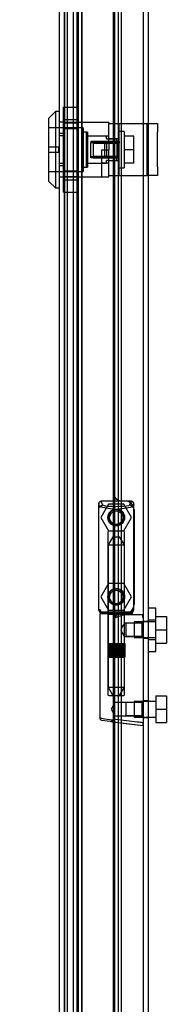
# Model space of a CAD drawing. Header units: inches. Extents: x 1 to 240, y -1 to 159.
# Tile 23 of 30: x 104.57 to 106.68, y 68.04 to 82.2. Entities that reach past the tile are written whole.
import ezdxf
from ezdxf.enums import TextEntityAlignment as Align
from ezdxf.lldxf.tags import DXFTag

# ---------------------------------------------------------------- set-up
doc = ezdxf.new("R2010")
doc.units = ezdxf.units.IN
doc.header["$MEASUREMENT"] = 0
for name, color, linetype in [('COM70220', 7, 'Continuous'), ('COM70701-3', 7, 'Continuous'), ('COM70704-3', 7, 'Continuous'), ('COM70705-11', 7, 'Continuous'), ('COM70714-3', 7, 'Continuous'), ('Default', 7, 'Continuous'), ('HNG86659-1', 7, 'Continuous'), ('HNG86659-2', 7, 'Continuous'), ('LOK10031', 7, 'Continuous'), ('LOK10031_CAM', 7, 'Continuous'), ('LOK10031_INSERT', 7, 'Continuous'), ('LOK10031_NUT', 7, 'Continuous'), ('LOK10031_SC', 7, 'Continuous'), ('SCS86661', 7, 'Continuous'), ('WAM30017', 7, 'Continuous')]:
    doc.layers.add(name, color=color, linetype=linetype)
doc.styles.add('SEACAD_Times_New_Roman', font='times.ttf')
tags = doc.linetypes.add('HIDDEN2', pattern=[0.1875, 0.125, -0.0625]).pattern_tags.tags
tags[6:7] = [DXFTag(74, 4), DXFTag(75, 0), DXFTag(340, '0'), DXFTag(46, 0.0), DXFTag(50, 0.0), DXFTag(44, 0.0), DXFTag(45, 0.0)]
tags[4:5] = [DXFTag(74, 4), DXFTag(75, 0), DXFTag(340, '0'), DXFTag(46, 0.0), DXFTag(50, 0.0), DXFTag(44, 0.0), DXFTag(45, 0.0)]
doc.dimstyles.new('HAMMOND_(STH_-_240x160)', dxfattribs={"dimtxt": 1, "dimasz": 1.25, "dimexe": 0.5, "dimexo": 0.5, "dimgap": 0.25, "dimtad": 0, "dimtih": 1, "dimtoh": 1, "dimzin": 0, "dimdsep": 46, "dimtxsty": 'SEACAD_Times_New_Roman', "dimblk1": '_SE_FILLED', "dimblk2": '_SE_FILLED', "dimsah": 1, "dimcen": 0.5, "dimadec": 0, "dimazin": 0, "dimtfac": 0.8, "dimtofl": 0, "dimtmove": 0, "dimatfit": 3, "dimfxl": 1, "dimtolj": 1, "dimtzin": 0, "dimarcsym": 0})

# ---------------------------------------------------------------- blocks, each defined once
blk = doc.blocks.new('SE2')
at = {"layer": 'COM70220', "color": 7, "linetype": 'HIDDEN2'}
for p, q in [((105.218, 57.771), (105.218, 102.89)), ((105.219, 57.771), (105.219, 102.89)), ((105.221, 57.771), (105.221, 102.89)), ((105.467, 57.771), (105.467, 102.89))]:
    blk.add_line(p, q, dxfattribs=at)
at = {"layer": 'COM70701-3', "color": 7, "linetype": 'HIDDEN2'}
for p, q in [((106.427, 73.546), (106.355, 73.546)), ((106.355, 73.306), (106.427, 73.306)), ((106.427, 72.404), (106.355, 72.404)), ((106.355, 72.164), (106.427, 72.164))]:
    blk.add_line(p, q, dxfattribs=at)
at = {"layer": 'COM70704-3', "color": 7, "linetype": 'Continuous'}
blk.add_line((106.355, 56.416), (106.355, 104.211), dxfattribs=at)
at = {"layer": 'COM70704-3', "color": 7, "linetype": 'HIDDEN2'}
for p, q in [((106.427, 56.416), (106.427, 104.211)), ((105.4, 57.285), (105.4, 103.346)), ((105.47, 57.285), (105.47, 103.346)), ((105.342, 103.133), (105.342, 57.499)), ((105.414, 103.133), (105.414, 57.499))]:
    blk.add_line(p, q, dxfattribs=at)
at = {"layer": 'COM70705-11', "color": 7, "linetype": 'Continuous'}
for p, q in [((105.917, 103.953), (105.917, 56.708)), ((105.145, 57.058), (105.145, 103.603))]:
    blk.add_line(p, q, dxfattribs=at)
at = {"layer": 'COM70705-11', "color": 7, "linetype": 'HIDDEN2'}
for p, q in [((105.217, 57.058), (105.217, 103.603)), ((105.217, 80.726), (105.215, 80.726)), ((105.217, 80.529), (105.145, 80.529)), ((105.217, 80.132), (105.145, 80.132)), ((105.217, 79.935), (105.215, 79.935)), ((106.092, 75.278), (106.042, 75.278)), ((106.217, 75.153), (106.217, 73.789)), ((106.042, 73.664), (106.092, 73.664))]:
    blk.add_line(p, q, dxfattribs=at)
for centre in [(105.961, 75.042), (105.961, 73.9)]:
    blk.add_circle(centre, 0.12, dxfattribs=at)
for centre, start, end in [((106.042, 75.403), 180, 270), ((106.092, 75.153), 0, 90), ((106.092, 73.789), 270, 0), ((106.042, 73.539), 90, 180)]:
    blk.add_arc(centre, 0.125, start, end, dxfattribs=at)
at = {"layer": 'COM70714-3', "color": 7, "linetype": 'HIDDEN2'}
for p, q in [((105.257, 101.299), (105.257, 59.361)), ((105.936, 101.299), (105.936, 59.361)), ((105.99, 101.299), (105.99, 59.361)), ((106.03, 101.299), (106.03, 59.361))]:
    blk.add_line(p, q, dxfattribs=at)
at = {"layer": 'HNG86659-1', "color": 7, "linetype": 'HIDDEN2'}
for p, q in [((105.706, 75.236), (105.706, 73.721)), ((105.706, 75.235), (105.725, 75.186)), ((106.177, 75.274), (105.743, 75.274)), ((105.767, 75.219), (105.745, 75.274)), ((105.768, 75.217), (105.745, 75.274)), ((105.768, 75.217), (105.767, 75.219)), ((106.154, 75.217), (106.177, 75.274)), ((106.154, 75.217), (106.155, 75.219)), ((106.155, 75.219), (106.177, 75.274)), ((106.216, 75.235), (106.197, 75.186)), ((106.216, 73.721), (106.216, 75.236)), ((105.841, 74.831), (105.841, 73.673)), ((106.069, 74.843), (105.853, 74.843)), ((106.081, 73.673), (106.081, 74.831)), ((105.725, 73.716), (105.725, 73.681)), ((105.725, 73.642), (105.725, 72.161)), ((106.177, 73.681), (105.745, 73.681)), ((105.745, 73.662), (106.178, 73.662)), ((106.178, 73.662), (105.745, 73.662)), ((105.841, 73.673), (105.829, 73.662)), ((105.829, 73.662), (105.841, 73.65)), ((106.081, 73.673), (105.841, 73.673)), ((105.841, 73.65), (106.081, 73.65)), ((105.841, 73.65), (105.841, 72.492)), ((106.093, 73.662), (106.081, 73.673)), ((106.081, 73.65), (106.093, 73.662)), ((106.081, 73.521), (106.081, 73.65)), ((106.343, 73.642), (106.082, 73.642)), ((106.197, 73.681), (106.197, 73.716)), ((106.101, 73.522), (106.08, 73.522)), ((106.334, 73.522), (106.101, 73.522)), ((106.334, 73.522), (106.101, 73.522)), ((106.101, 73.522), (106.101, 73.328)), ((106.355, 73.543), (106.334, 73.522)), ((106.334, 73.328), (106.334, 73.522)), ((106.08, 73.328), (106.101, 73.328)), ((106.081, 72.492), (106.081, 73.329)), ((106.101, 73.328), (106.334, 73.328)), ((106.334, 73.328), (106.101, 73.328)), ((106.334, 73.328), (106.355, 73.307)), ((105.853, 72.48), (106.069, 72.48)), ((105.941, 72.38), (105.886, 72.284)), ((105.941, 72.187), (105.941, 72.38)), ((106.101, 72.38), (105.941, 72.38)), ((106.334, 72.38), (106.101, 72.38)), ((106.334, 72.38), (106.101, 72.38)), ((106.101, 72.38), (106.101, 72.187)), ((106.355, 72.402), (106.334, 72.38)), ((106.334, 72.187), (106.334, 72.38)), ((105.886, 72.284), (105.941, 72.187)), ((105.901, 72.104), (105.759, 72.122)), ((105.884, 72.106), (105.901, 72.104)), ((105.884, 72.106), (106.344, 72.049)), ((105.901, 72.104), (106.342, 72.049)), ((105.941, 72.187), (106.101, 72.187)), ((106.101, 72.187), (106.334, 72.187)), ((106.334, 72.187), (106.101, 72.187)), ((106.334, 72.187), (106.355, 72.165))]:
    blk.add_line(p, q, dxfattribs=at)
for centre, radius in [((105.961, 75.039), 0.118), ((105.961, 75.039), 0.0968), ((105.961, 75.039), 0.0968), ((105.961, 73.898), 0.118), ((105.961, 73.898), 0.0968), ((105.961, 73.898), 0.0968)]:
    blk.add_circle(centre, radius, dxfattribs=at)
for centre, radius, start, end in [((105.745, 75.235), 0.0392, 106.467, 168.78), ((105.645, 74.54), 0.706, 84.0827, 84.9945), ((105.749, 75.236), 0.0432, 170.3107, 181.0665), ((105.75, 75.18), 0.0255, 130.6693, 167.2932), ((105.983, 76.008), 0.846, 252.8757, 268.5407), ((105.744, 75.225), 0.0491, 88.6161, 102.0318), ((106.159, 75.334), 0.429, 188.1861, 189.6334), ((105.941, 76.001), 0.839, 271.3912, 287.1924), ((106.178, 75.225), 0.0491, 77.9682, 91.3839), ((105.764, 75.334), 0.429, 350.3666, 351.8139), ((106.177, 75.235), 0.0392, 11.22, 73.533), ((106.172, 75.18), 0.0255, 12.7068, 49.3307), ((106.277, 74.539), 0.706, 95.0056, 95.9172), ((106.173, 75.236), 0.0432, 358.9335, 9.6893), ((105.853, 74.831), 0.0118, 90, 180), ((106.069, 74.831), 0.0118, 0, 90), ((105.745, 73.719), 0.039, 178.4395, 188.4336), ((105.644, 74.422), 0.711, 274.9928, 275.9147), ((105.745, 73.721), 0.0395, 190.0421, 269.2684), ((105.759, 73.715), 0.0339, 170.6161, 269.1461), ((105.745, 73.681), 0.0197, 180, 270), ((105.745, 73.642), 0.0197, 90, 180), ((105.745, 73.723), 0.0417, 269.1335, 269.9996), ((106.164, 73.715), 0.0339, 270.8567, 9.3811), ((106.177, 73.723), 0.0417, 270.0004, 270.8665), ((106.177, 73.721), 0.0395, 270.7315, 349.9579), ((106.178, 73.681), 0.0197, 270, 360), ((106.178, 73.642), 0.0197, 0, 90), ((106.278, 74.422), 0.711, 264.0854, 265.0071), ((106.177, 73.719), 0.039, 351.5664, 1.5605), ((106.343, 73.63), 0.0118, 88.3734, 89.9992), ((106.343, 73.63), 0.0118, 0, 88.3726), ((105.143, 74.262), 1.368, 331.1816, 331.5055), ((105.853, 72.492), 0.0118, 180, 270), ((106.069, 72.492), 0.0118, 270, 0), ((105.764, 72.161), 0.0394, 179.9447, 262.875), ((106.31, 72.065), 0.0401, 21.8367, 34.9857), ((105.692, 72.039), 0.656, 0.9731, 3.5902), ((106.343, 72.061), 0.0118, 262.875, 274.4046), ((106.343, 72.061), 0.0118, 274.3868, 294.9231), ((106.343, 72.061), 0.0118, 294.9228, 0)]:
    blk.add_arc(centre, radius, start, end, dxfattribs=at)
for centre, major_axis, ratio, start_param, end_param in [((105.745, 75.262), (0, -0.0118), 0.049276, 3.017238, 3.218468), ((105.961, 75.226), (-0.203, 0), 0.124034, 0.384899, 2.682307), ((106.177, 75.262), (0, -0.0118), 0.049276, 3.064718, 3.265947)]:
    blk.add_ellipse(centre, major_axis=major_axis, ratio=ratio, start_param=start_param, end_param=end_param, dxfattribs=at)
for points, knots in [([(105.733, 75.199), (105.736, 75.203), (105.738, 75.206), (105.744, 75.211), (105.747, 75.213), (105.753, 75.215), (105.754, 75.216), (105.758, 75.217), (105.76, 75.217), (105.763, 75.217), (105.764, 75.217), (105.766, 75.217), (105.767, 75.217), (105.768, 75.217)], [0, 0, 0, 0, 0.25, 0.25, 0.5, 0.5, 0.625, 0.625, 0.75, 0.75, 0.875, 0.875, 1, 1, 1, 1]), ([(106.189, 75.199), (106.187, 75.203), (106.184, 75.206), (106.178, 75.211), (106.175, 75.213), (106.17, 75.215), (106.168, 75.216), (106.164, 75.217), (106.162, 75.217), (106.159, 75.217), (106.158, 75.217), (106.156, 75.217), (106.155, 75.217), (106.154, 75.217)], [0, 0, 0, 0, 0.25, 0.25, 0.5, 0.5, 0.625, 0.625, 0.75, 0.75, 0.875, 0.875, 1, 1, 1, 1]), ([(105.95, 73.602), (105.955, 73.605), (105.961, 73.607), (105.972, 73.612), (105.977, 73.614), (105.994, 73.62), (106.005, 73.624), (106.028, 73.632), (106.039, 73.635), (106.061, 73.64), (106.071, 73.642), (106.082, 73.642)], [0, 0, 0, 0, 0.125, 0.125, 0.25, 0.25, 0.5, 0.5, 0.75, 0.75, 1, 1, 1, 1]), ([(106.346, 73.609), (106.346, 73.618), (106.346, 73.627), (106.346, 73.635), (106.345, 73.638), (106.345, 73.64), (106.345, 73.641), (106.344, 73.641), (106.344, 73.642), (106.344, 73.642), (106.344, 73.642), (106.344, 73.642), (106.344, 73.642), (106.343, 73.642)], [0, 0, 0, 0, 0.5, 0.5, 0.75, 0.75, 0.875, 0.875, 0.9375, 0.9375, 0.96875, 0.96875, 1, 1, 1, 1]), ([(106.081, 73.522), (106.081, 73.522), (106.071, 73.51), (106.054, 73.485), (106.047, 73.475), (106.036, 73.452), (106.032, 73.439), (106.032, 73.412), (106.036, 73.399), (106.047, 73.376), (106.053, 73.366), (106.065, 73.349), (106.071, 73.342), (106.079, 73.331), (106.081, 73.329), (106.081, 73.328), (106.081, 73.328), (106.081, 73.328)], [0.2503152, 0.2503152, 0.2503152, 0.2503152, 0.375, 0.375, 0.4375, 0.4375, 0.5, 0.5, 0.5625, 0.5625, 0.625, 0.625, 0.6875, 0.6875, 0.75, 0.75, 0.7505722, 0.7505722, 0.7505722, 0.7505722]), ([(106.346, 73.609), (106.349, 73.609), (106.351, 73.609), (106.354, 73.609), (106.355, 73.608), (106.355, 73.608)], [0, 0, 0, 0, 0.5, 0.5, 1, 1, 1, 1]), ([(105.898, 72.124), (105.849, 72.131), (105.804, 72.138), (105.742, 72.151), (105.725, 72.157), (105.725, 72.161)], [0, 0, 0, 0, 0.5, 0.5, 1, 1, 1, 1]), ([(105.898, 72.124), (105.898, 72.12), (105.898, 72.117), (105.897, 72.112), (105.897, 72.11), (105.897, 72.108), (105.897, 72.107), (105.896, 72.106), (105.895, 72.106), (105.893, 72.106), (105.891, 72.106), (105.888, 72.106), (105.886, 72.106), (105.884, 72.106)], [0, 0, 0, 0, 0.25, 0.25, 0.5, 0.5, 0.625, 0.625, 0.75, 0.75, 0.875, 0.875, 1, 1, 1, 1]), ([(105.95, 72.137), (105.949, 72.137), (105.948, 72.137), (105.947, 72.137), (105.947, 72.137), (105.945, 72.136), (105.944, 72.136), (105.941, 72.135), (105.939, 72.135), (105.932, 72.133), (105.928, 72.132), (105.915, 72.128), (105.907, 72.126), (105.898, 72.124)], [0, 0, 0, 0, 0.03125, 0.03125, 0.0625, 0.0625, 0.125, 0.125, 0.25, 0.25, 0.5, 0.5, 1, 1, 1, 1]), ([(106.342, 72.088), (106.316, 72.091), (106.29, 72.095), (106.264, 72.098), (106.159, 72.111), (106.054, 72.124), (105.95, 72.137)], [0, 0, 0, 0, 0.198595, 0.198595, 0.198595, 1, 1, 1, 1]), ([(106.347, 72.08), (106.349, 72.08), (106.351, 72.08), (106.354, 72.081), (106.355, 72.081), (106.355, 72.081)], [0, 0, 0, 0, 0.5, 0.5, 1, 1, 1, 1])]:
    blk.add_open_spline(points, degree=3, knots=knots, dxfattribs=at)
blk.add_open_spline([(106.033, 73.414), (106.033, 73.418), (106.032, 73.422), (106.032, 73.425)], degree=3, dxfattribs=at)
at = {"layer": 'HNG86659-2', "color": 7, "linetype": 'HIDDEN2'}
for p, q in [((105.912, 74.764), (105.843, 74.646)), ((105.843, 74.646), (106.079, 74.646)), ((105.843, 74.646), (105.843, 73.228)), ((105.912, 74.764), (106.01, 74.764)), ((106.079, 74.646), (106.01, 74.764)), ((106.079, 73.228), (106.079, 74.646)), ((105.838, 73.228), (105.838, 73.032)), ((105.838, 73.228), (105.842, 73.228)), ((105.838, 73.228), (105.838, 73.032)), ((105.84, 73.228), (105.84, 73.032)), ((105.842, 73.228), (105.847, 73.228)), ((105.842, 73.228), (105.842, 73.032)), ((105.844, 73.228), (105.844, 73.032)), ((105.847, 73.228), (105.865, 73.228)), ((105.847, 73.228), (105.847, 73.032)), ((105.849, 73.228), (105.849, 73.032)), ((105.851, 73.228), (105.851, 73.032)), ((105.859, 73.228), (105.859, 73.032)), ((105.859, 73.228), (105.859, 73.032)), ((105.865, 73.228), (105.873, 73.228)), ((105.865, 73.228), (105.865, 73.032)), ((105.873, 73.228), (105.875, 73.228)), ((105.873, 73.228), (105.873, 73.032)), ((105.875, 73.228), (105.904, 73.228)), ((105.875, 73.228), (105.875, 73.032)), ((105.883, 73.228), (105.883, 73.032)), ((105.892, 73.228), (105.892, 73.032)), ((105.896, 73.228), (105.896, 73.032)), ((105.904, 73.228), (105.913, 73.228)), ((105.904, 73.228), (105.904, 73.032)), ((105.913, 73.228), (105.918, 73.228)), ((105.913, 73.228), (105.913, 73.032)), ((105.918, 73.228), (105.953, 73.228)), ((105.918, 73.228), (105.918, 73.032)), ((105.929, 73.228), (105.929, 73.032)), ((105.937, 73.228), (105.937, 73.032)), ((105.943, 73.228), (105.943, 73.032)), ((105.953, 73.228), (105.961, 73.228)), ((105.953, 73.228), (105.953, 73.032)), ((105.961, 73.228), (105.968, 73.228)), ((105.961, 73.228), (105.961, 73.032)), ((105.968, 73.228), (106.004, 73.228)), ((105.968, 73.228), (105.968, 73.032)), ((105.979, 73.228), (105.979, 73.032)), ((105.986, 73.228), (105.986, 73.032)), ((105.994, 73.228), (105.994, 73.032)), ((106.004, 73.228), (106.009, 73.228)), ((106.004, 73.228), (106.004, 73.032)), ((106.009, 73.228), (106.018, 73.228)), ((106.009, 73.228), (106.009, 73.032)), ((106.018, 73.228), (106.047, 73.228)), ((106.018, 73.228), (106.018, 73.032)), ((106.027, 73.228), (106.027, 73.032)), ((106.031, 73.228), (106.031, 73.032)), ((106.04, 73.228), (106.04, 73.032)), ((106.047, 73.228), (106.049, 73.228)), ((106.047, 73.228), (106.047, 73.032)), ((106.049, 73.228), (106.057, 73.228)), ((106.049, 73.228), (106.049, 73.032)), ((106.057, 73.228), (106.075, 73.228)), ((106.057, 73.228), (106.057, 73.032)), ((106.063, 73.228), (106.063, 73.032)), ((106.064, 73.228), (106.064, 73.032)), ((106.071, 73.228), (106.071, 73.032)), ((106.073, 73.228), (106.073, 73.032)), ((106.075, 73.228), (106.08, 73.228)), ((106.075, 73.228), (106.075, 73.032)), ((106.079, 73.228), (106.079, 73.032)), ((106.08, 73.228), (106.084, 73.228)), ((106.08, 73.228), (106.08, 73.032)), ((106.082, 73.228), (106.082, 73.032)), ((106.084, 73.228), (106.084, 73.032)), ((106.084, 73.032), (106.084, 73.228)), ((105.838, 73.032), (105.842, 73.032)), ((105.842, 73.032), (105.847, 73.032)), ((105.843, 73.032), (105.843, 72.599)), ((105.847, 73.032), (105.865, 73.032)), ((105.865, 73.032), (105.873, 73.032)), ((105.873, 73.032), (105.875, 73.032)), ((105.875, 73.032), (105.904, 73.032)), ((105.904, 73.032), (105.913, 73.032)), ((105.913, 73.032), (105.918, 73.032)), ((105.918, 73.032), (105.953, 73.032)), ((105.953, 73.032), (105.961, 73.032)), ((105.961, 73.032), (105.968, 73.032)), ((105.968, 73.032), (106.004, 73.032)), ((106.004, 73.032), (106.009, 73.032)), ((106.009, 73.032), (106.018, 73.032)), ((106.018, 73.032), (106.047, 73.032)), ((106.047, 73.032), (106.049, 73.032)), ((106.049, 73.032), (106.057, 73.032)), ((106.057, 73.032), (106.075, 73.032)), ((106.075, 73.032), (106.08, 73.032)), ((106.079, 72.599), (106.079, 73.032)), ((106.08, 73.032), (106.084, 73.032)), ((105.843, 72.599), (106.079, 72.599)), ((105.843, 72.599), (105.912, 72.48)), ((106.01, 72.48), (106.079, 72.599))]:
    blk.add_line(p, q, dxfattribs=at)
at = {"layer": 'LOK10031', "color": 7, "linetype": 'Continuous'}
for p, q in [((105.085, 80.88), (104.985, 80.78)), ((105.085, 80.88), (105.085, 79.78)), ((105.145, 80.88), (105.085, 80.88)), ((104.985, 80.78), (104.985, 79.88)), ((104.985, 79.88), (105.085, 79.78)), ((105.085, 79.78), (105.145, 79.78))]:
    blk.add_line(p, q, dxfattribs=at)
at = {"layer": 'LOK10031', "color": 7, "linetype": 'HIDDEN2'}
for p, q in [((105.215, 80.726), (105.145, 80.726)), ((105.215, 80.726), (105.215, 80.561)), ((105.855, 80.723), (105.215, 80.723)), ((105.855, 80.723), (105.855, 80.707)), ((105.485, 80.645), (104.985, 80.645)), ((105.485, 80.645), (105.485, 80.015)), ((105.545, 80.58), (105.485, 80.58)), ((105.545, 80.58), (105.545, 80.08)), ((105.215, 80.561), (105.145, 80.561)), ((105.215, 80.561), (105.215, 80.099)), ((105.855, 80.524), (105.545, 80.524)), ((105.855, 80.449), (105.855, 80.33)), ((105.755, 79.938), (105.755, 80.33)), ((105.755, 80.33), (105.855, 80.33)), ((104.985, 80.015), (105.485, 80.015)), ((105.215, 80.099), (105.145, 80.099)), ((105.215, 80.099), (105.215, 79.935)), ((105.485, 80.08), (105.545, 80.08)), ((105.545, 80.137), (105.755, 80.137)), ((105.855, 80.137), (105.755, 80.137)), ((105.215, 79.935), (105.145, 79.935)), ((105.215, 79.938), (105.755, 79.938)), ((105.755, 79.938), (105.855, 79.938)), ((105.855, 79.938), (105.855, 79.957))]:
    blk.add_line(p, q, dxfattribs=at)
at = {"layer": 'LOK10031_CAM', "color": 7, "linetype": 'HIDDEN2'}
for p, q in [((105.855, 80.707), (106.042, 80.707)), ((105.855, 80.451), (105.855, 80.707)), ((106.005, 79.957), (106.005, 80.707)), ((106.042, 80.707), (106.311, 80.707)), ((106.311, 80.707), (106.405, 80.707)), ((106.405, 80.707), (106.555, 80.707)), ((106.405, 80.582), (106.405, 80.707)), ((106.405, 80.082), (106.405, 80.582)), ((106.555, 80.707), (106.555, 80.582)), ((106.555, 80.082), (106.555, 80.582)), ((105.825, 80.442), (105.855, 80.442)), ((105.855, 80.489), (106.005, 80.489)), ((105.795, 80.252), (105.795, 80.412)), ((105.855, 79.957), (105.855, 80.33)), ((105.825, 80.222), (105.855, 80.222)), ((105.855, 80.174), (106.005, 80.174)), ((106.405, 79.957), (106.405, 80.082)), ((106.555, 80.082), (106.555, 79.957)), ((105.855, 79.957), (106.042, 79.957)), ((106.042, 79.957), (106.311, 79.957)), ((106.311, 79.957), (106.405, 79.957)), ((106.555, 79.957), (106.405, 79.957))]:
    blk.add_line(p, q, dxfattribs=at)
for centre, start, end in [((105.825, 80.412), 90, 180), ((105.825, 80.252), 180, 270)]:
    blk.add_arc(centre, 0.03, start, end, dxfattribs=at)
at = {"layer": 'LOK10031_INSERT', "color": 7, "linetype": 'HIDDEN2'}
for p, q in [((105.47, 80.643), (104.985, 80.643)), ((105.47, 80.643), (105.47, 80.018)), ((105.53, 80.58), (105.47, 80.58)), ((105.53, 80.58), (105.53, 80.08)), ((105.82, 80.524), (105.53, 80.524)), ((105.97, 80.449), (105.595, 80.449)), ((105.595, 80.449), (105.595, 80.429)), ((105.595, 80.232), (105.595, 80.429)), ((105.97, 80.429), (105.595, 80.429)), ((105.82, 80.486), (105.82, 80.524)), ((105.82, 80.486), (105.97, 80.486)), ((105.82, 80.445), (105.82, 80.216)), ((105.97, 80.445), (105.82, 80.445)), ((105.97, 80.445), (105.97, 80.486)), ((105.97, 80.445), (105.97, 80.216)), ((104.985, 80.37), (105.135, 80.37)), ((105.135, 80.29), (104.985, 80.29)), ((105.135, 80.29), (105.135, 80.37)), ((105.595, 80.232), (105.97, 80.232)), ((105.595, 80.212), (105.595, 80.232)), ((105.97, 80.212), (105.595, 80.212)), ((105.82, 80.216), (105.97, 80.216)), ((105.82, 80.137), (105.82, 80.174)), ((105.855, 80.174), (105.82, 80.174)), ((105.97, 80.174), (105.97, 80.216)), ((104.985, 80.018), (105.47, 80.018)), ((105.47, 80.08), (105.53, 80.08)), ((105.53, 80.137), (105.82, 80.137))]:
    blk.add_line(p, q, dxfattribs=at)
at = {"layer": 'LOK10031_NUT', "color": 7, "linetype": 'HIDDEN2'}
for p, q in [((105.202, 80.636), (105.202, 80.942)), ((105.202, 80.942), (105.417, 80.942)), ((105.417, 80.636), (105.417, 80.942)), ((105.202, 80.763), (105.417, 80.763)), ((105.417, 80.714), (105.202, 80.714)), ((105.202, 80.024), (105.202, 80.636)), ((105.202, 80.636), (105.417, 80.636)), ((105.417, 80.024), (105.417, 80.636)), ((105.202, 79.718), (105.202, 80.024)), ((105.202, 80.024), (105.417, 80.024)), ((105.417, 79.718), (105.417, 80.024)), ((105.202, 79.947), (105.417, 79.947)), ((105.202, 79.897), (105.417, 79.897)), ((105.202, 79.718), (105.417, 79.718))]:
    blk.add_line(p, q, dxfattribs=at)
at = {"layer": 'LOK10031_SC', "color": 7, "linetype": 'HIDDEN2'}
for p, q in [((106.075, 80.593), (106.005, 80.593)), ((106.075, 80.593), (106.075, 80.068)), ((105.63, 80.449), (105.63, 80.212)), ((106.005, 80.449), (105.63, 80.449)), ((106.005, 80.449), (106.005, 80.424)), ((106.212, 80.523), (106.075, 80.523)), ((106.212, 80.33), (106.212, 80.523)), ((105.63, 80.424), (106.005, 80.424)), ((106.212, 80.33), (106.075, 80.33)), ((106.212, 80.138), (106.212, 80.33)), ((105.63, 80.237), (106.005, 80.237)), ((105.63, 80.212), (106.005, 80.212)), ((106.005, 80.212), (106.005, 80.237)), ((106.005, 80.068), (106.075, 80.068)), ((106.212, 80.138), (106.075, 80.138))]:
    blk.add_line(p, q, dxfattribs=at)
at = {"layer": 'SCS86661', "color": 7, "linetype": 'HIDDEN2'}
for p, q in [((105.851, 75.233), (105.74, 75.042)), ((106.072, 75.233), (105.851, 75.233)), ((106.182, 75.042), (106.072, 75.233)), ((105.74, 75.042), (105.851, 74.85)), ((106.072, 74.85), (106.182, 75.042)), ((105.851, 74.85), (106.072, 74.85)), ((105.851, 74.091), (105.74, 73.9)), ((106.072, 74.091), (105.851, 74.091)), ((106.182, 73.9), (106.072, 74.091)), ((105.74, 73.9), (105.851, 73.708)), ((106.072, 73.708), (106.182, 73.9)), ((105.851, 73.708), (106.072, 73.708)), ((106.217, 73.539), (106.217, 73.313)), ((106.532, 73.539), (106.217, 73.539)), ((106.532, 73.617), (106.682, 73.617)), ((106.682, 73.617), (106.682, 73.426)), ((106.532, 73.426), (106.682, 73.426)), ((106.682, 73.426), (106.682, 73.234)), ((106.217, 73.313), (106.532, 73.313)), ((106.532, 73.234), (106.682, 73.234)), ((106.217, 72.397), (106.217, 72.171)), ((106.532, 72.397), (106.217, 72.397)), ((106.532, 72.475), (106.532, 72.284)), ((106.532, 72.475), (106.682, 72.475)), ((106.682, 72.475), (106.682, 72.284)), ((106.532, 72.284), (106.532, 72.092)), ((106.532, 72.284), (106.682, 72.284)), ((106.682, 72.284), (106.682, 72.092)), ((106.217, 72.171), (106.532, 72.171)), ((106.532, 72.092), (106.682, 72.092))]:
    blk.add_line(p, q, dxfattribs=at)
for centre in [(105.961, 75.042), (105.961, 73.9)]:
    blk.add_circle(centre, 0.113, dxfattribs=at)
at = {"layer": 'WAM30017', "color": 7, "linetype": 'HIDDEN2'}
for p, q in [((106.532, 73.738), (106.427, 73.738)), ((106.532, 73.113), (106.532, 73.738)), ((106.532, 73.563), (106.427, 73.563)), ((106.427, 73.288), (106.532, 73.288)), ((106.427, 73.113), (106.532, 73.113))]:
    blk.add_line(p, q, dxfattribs=at)
blk = doc.blocks.new('DMBLK782')
at = {"layer": 'Default', "linetype": 'Continuous', "transparency": 16777216}
for points in [[(99.886, 101.844), (100.303, 101.844), (100.095, 103.094)], [(99.886, 58.776), (100.095, 57.526), (100.303, 58.776)]]:
    blk.add_hatch(color=7, dxfattribs=at).paths.add_polyline_path(points)
at = {"layer": 'Default', "color": 7, "linetype": 'Continuous', "transparency": 16777216}
for p, q in [((104.865, 103.094), (99.595, 103.094)), ((100.095, 103.094), (100.095, 78.69)), ((100.095, 73.99), (100.095, 57.526)), ((104.849, 57.526), (99.595, 57.526))]:
    blk.add_line(p, q, dxfattribs=at)
at = {"layer": 'Default', "color": 7, "linetype": 'Continuous', "transparency": 16777216, "style": 'SEACAD_Times_New_Roman'}
for s, p in [('45.57', (98.388, 78.34)), ('DOOR ', (97.808, 76.84)), ('OPENING', (96.848, 75.34))]:
    blk.add_text(s, height=1, dxfattribs=at).set_placement(p, align=Align.TOP_LEFT)
blk = doc.blocks.new('_SE_FILLED')
at = {"color": 0}
blk.add_line((0, 0), (-1, 0), dxfattribs=at)
blk.add_solid([(0, 0), (-1, -0.1665), (-1, 0.1665), (0, 0)], dxfattribs=at)

msp = doc.modelspace()

# ---------------------------------------------------------------- block references
at = {"layer": 'Default'}
msp.add_blockref('SE2', (0, 0), dxfattribs=at)

# ---------------------------------------------------------------- dimensions: what is measured, and where the dimension line sits
at = {"layer": 'Default', "color": 7, "linetype": 'Continuous'}
dim = msp.add_linear_dim(base=(100.095, 103.094), p1=(105.365, 103.094), p2=(105.349, 57.526), angle=269.9801, text='\\A1;<>\\PDOOR \\XOPENING', dimstyle='HAMMOND_(STH_-_240x160)', dxfattribs=at)
dim.commit()
dim.dimension.update_dxf_attribs({"geometry": 'DMBLK782', "text_midpoint": (100.095, 77.84), "dimtype": 161})

doc.saveas('drawing.dxf')
